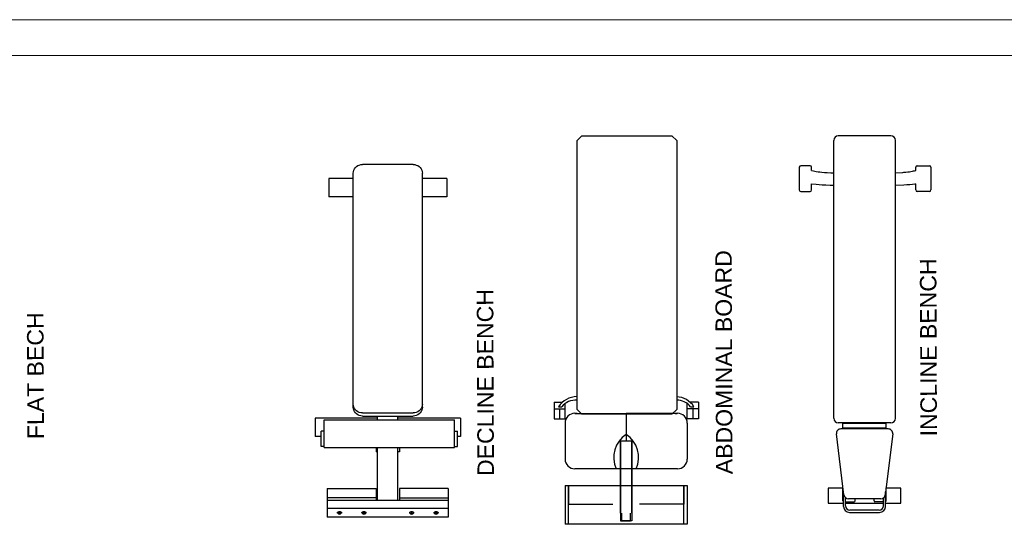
# Model space of a CAD drawing. Header units: millimetres. Extents: x 217.8 to 250.3, y 155.3 to 171.1.
# Tile 9 of 35: x 221.9 to 226, y 169 to 171.1. Entities that reach past the tile are written whole.
import ezdxf

# ---------------------------------------------------------------- set-up
doc = ezdxf.new("R2010")
doc.units = ezdxf.units.MM
doc.layers.add('ARREDI_attrezzature', color=175, linetype='Continuous')
doc.layers.add('MURATURA_sezioni', color=5, linetype='Continuous', lineweight=18)
doc.layers.add('TESTO', color=253, linetype='Continuous', lineweight=25)
doc.styles.get("Standard").update_dxf_attribs({"font": 'ARIAL.TTF'})

msp = doc.modelspace()

# ---------------------------------------------------------------- linework, layer by layer
at = {"layer": 'ARREDI_attrezzature'}
for p, q in [((224.2095, 170.5971), (224.2292, 170.6167)), ((224.2095, 169.4689), (224.2095, 170.5971)), ((224.2292, 170.6167), (224.6079, 170.6167)), ((224.6079, 170.6167), (224.6276, 170.5971)), ((224.6276, 170.5971), (224.6276, 169.4689)), ((225.2864, 169.4316), (225.2864, 170.5977)), ((225.5261, 170.6167), (225.3054, 170.6167)), ((225.5451, 169.4316), (225.5451, 170.5977)), ((223.2714, 170.4661), (223.2731, 170.4723)), ((223.2731, 170.4723), (223.276, 170.4782)), ((223.276, 170.4782), (223.2798, 170.4835)), ((223.2798, 170.4835), (223.2845, 170.4881)), ((223.2845, 170.4881), (223.29, 170.4918)), ((223.29, 170.4918), (223.2961, 170.4945)), ((223.2961, 170.4945), (223.3026, 170.4962)), ((223.3026, 170.4962), (223.3092, 170.4967)), ((223.5223, 170.4967), (223.3092, 170.4967)), ((223.5223, 170.4967), (223.529, 170.4962)), ((223.529, 170.4962), (223.5354, 170.4945)), ((223.5354, 170.4945), (223.5415, 170.4918)), ((223.5415, 170.4918), (223.547, 170.4881)), ((223.547, 170.4881), (223.5517, 170.4835)), ((223.5517, 170.4835), (223.5555, 170.4782)), ((223.5555, 170.4782), (223.5584, 170.4723)), ((223.5584, 170.4723), (223.5601, 170.4661)), ((225.142, 170.4852), (225.142, 170.3899)), ((225.1872, 170.4915), (225.1483, 170.4915)), ((225.1935, 170.472), (225.1935, 170.4852)), ((225.1935, 170.472), (225.2022, 170.4696)), ((225.2022, 170.4696), (225.2076, 170.4685)), ((225.2076, 170.4685), (225.2131, 170.4674)), ((225.6106, 170.4674), (225.6164, 170.4685)), ((225.6164, 170.4685), (225.6216, 170.4696)), ((225.6216, 170.4696), (225.6257, 170.4706)), ((225.6257, 170.4706), (225.6294, 170.4717)), ((225.6294, 170.4717), (225.6305, 170.472)), ((225.6305, 170.472), (225.6305, 170.4852)), ((225.6369, 170.4915), (225.6877, 170.4915)), ((225.694, 170.4852), (225.694, 170.3899)), ((223.1684, 170.4374), (223.1684, 170.3606)), ((223.2708, 170.4374), (223.1684, 170.4374)), ((223.2708, 170.4597), (223.2714, 170.4661)), ((223.2708, 169.4781), (223.2708, 170.4597)), ((223.5601, 170.4661), (223.5607, 170.4597)), ((223.5607, 169.4781), (223.5607, 170.4597)), ((223.6631, 170.4374), (223.5607, 170.4374)), ((223.6631, 170.4374), (223.6631, 170.3606)), ((225.2131, 170.4674), (225.2206, 170.4663)), ((225.2206, 170.4663), (225.2277, 170.4654)), ((225.2277, 170.4654), (225.2368, 170.4644)), ((225.2368, 170.4644), (225.2475, 170.4635)), ((225.2475, 170.4635), (225.2593, 170.4628)), ((225.2593, 170.4628), (225.2743, 170.4622)), ((225.2743, 170.4622), (225.2864, 170.4621)), ((225.5451, 170.4621), (225.5761, 170.463)), ((225.5761, 170.463), (225.5801, 170.4638)), ((225.5801, 170.4638), (225.5894, 170.4646)), ((225.5894, 170.4646), (225.5968, 170.4654)), ((225.5968, 170.4654), (225.6047, 170.4665)), ((225.6047, 170.4665), (225.6106, 170.4674)), ((225.1935, 170.3899), (225.1935, 170.4161)), ((225.1935, 170.4161), (225.2132, 170.4137)), ((225.2132, 170.4137), (225.2249, 170.4127)), ((225.2249, 170.4127), (225.2386, 170.4117)), ((225.2386, 170.4117), (225.2532, 170.411)), ((225.2532, 170.411), (225.2717, 170.4104)), ((225.2717, 170.4104), (225.2864, 170.4103)), ((225.5451, 170.4103), (225.5804, 170.4114)), ((225.5804, 170.4114), (225.5936, 170.4123)), ((225.5936, 170.4123), (225.6062, 170.4133)), ((225.6062, 170.4133), (225.617, 170.4144)), ((225.617, 170.4144), (225.6273, 170.4156)), ((225.6273, 170.4156), (225.6305, 170.4161)), ((225.6305, 170.3899), (225.6305, 170.4161)), ((223.2708, 170.3606), (223.1684, 170.3606)), ((223.6631, 170.3606), (223.5607, 170.3606)), ((225.1483, 170.3836), (225.1872, 170.3836)), ((225.6877, 170.3836), (225.6369, 170.3836)), ((223.2714, 169.4847), (223.2708, 169.4911)), ((223.2714, 169.4717), (223.2708, 169.4781)), ((223.2731, 169.4784), (223.2714, 169.4847)), ((223.276, 169.4726), (223.2731, 169.4784)), ((223.5584, 169.4784), (223.5555, 169.4726)), ((223.5601, 169.4847), (223.5584, 169.4784)), ((223.5607, 169.4911), (223.5601, 169.4847)), ((223.5607, 169.4781), (223.5601, 169.4717)), ((224.1131, 169.499), (224.1131, 169.4291)), ((224.1131, 169.499), (224.1479, 169.499)), ((224.1317, 169.4804), (224.1457, 169.4804)), ((224.1596, 169.4291), (224.1596, 169.4932)), ((224.6719, 169.4291), (224.6719, 169.4932)), ((224.7185, 169.499), (224.6836, 169.499)), ((224.6859, 169.4804), (224.6998, 169.4804)), ((224.7185, 169.499), (224.7185, 169.4291)), ((223.2731, 169.4654), (223.2714, 169.4717)), ((223.276, 169.4596), (223.2731, 169.4654)), ((223.2798, 169.4673), (223.276, 169.4726)), ((223.2798, 169.4543), (223.276, 169.4596)), ((223.2845, 169.4627), (223.2798, 169.4673)), ((223.2845, 169.4497), (223.2798, 169.4543)), ((223.29, 169.459), (223.2845, 169.4627)), ((223.29, 169.446), (223.2845, 169.4497)), ((223.2961, 169.4563), (223.29, 169.459)), ((223.2961, 169.4433), (223.29, 169.446)), ((223.3026, 169.4546), (223.2961, 169.4563)), ((223.3026, 169.4416), (223.2961, 169.4433)), ((223.3092, 169.454), (223.3026, 169.4546)), ((223.3092, 169.441), (223.3026, 169.4416)), ((223.3092, 169.454), (223.5223, 169.454)), ((223.3092, 169.441), (223.5223, 169.441)), ((223.3732, 169.4246), (223.3732, 169.441)), ((223.4583, 169.4246), (223.4583, 169.441)), ((223.529, 169.4546), (223.5223, 169.454)), ((223.529, 169.4416), (223.5223, 169.441)), ((223.5354, 169.4563), (223.529, 169.4546)), ((223.5354, 169.4433), (223.529, 169.4416)), ((223.5415, 169.459), (223.5354, 169.4563)), ((223.5415, 169.446), (223.5354, 169.4433)), ((223.547, 169.4627), (223.5415, 169.459)), ((223.547, 169.4497), (223.5415, 169.446)), ((223.5517, 169.4673), (223.547, 169.4627)), ((223.5517, 169.4543), (223.547, 169.4497)), ((223.5555, 169.4726), (223.5517, 169.4673)), ((223.5555, 169.4596), (223.5517, 169.4543)), ((223.5584, 169.4654), (223.5555, 169.4596)), ((223.5601, 169.4717), (223.5584, 169.4654)), ((224.1131, 169.4711), (224.1596, 169.4711)), ((224.1363, 169.4711), (224.1363, 169.4291)), ((224.2006, 169.4524), (224.4158, 169.4524)), ((224.2108, 169.4524), (224.2015, 169.4524)), ((224.2292, 169.4492), (224.2095, 169.4689)), ((224.6079, 169.4492), (224.2292, 169.4492)), ((224.6309, 169.4524), (224.4158, 169.4524)), ((224.4158, 169.4524), (224.4158, 169.336)), ((224.4158, 169.4524), (224.4158, 169.336)), ((224.6276, 169.4689), (224.6079, 169.4492)), ((224.6207, 169.4524), (224.63, 169.4524)), ((224.7185, 169.4711), (224.6719, 169.4711)), ((224.6952, 169.4711), (224.6952, 169.4291)), ((223.1108, 169.4316), (223.1108, 169.3548)), ((223.3732, 169.4316), (223.1108, 169.4316)), ((223.1492, 169.3088), (223.1492, 169.4246)), ((223.1492, 169.4246), (223.6951, 169.4246)), ((223.7208, 169.4316), (223.4583, 169.4316)), ((223.6951, 169.3088), (223.6951, 169.4246)), ((223.7208, 169.4316), (223.7208, 169.3548)), ((224.1131, 169.4291), (224.1636, 169.4291)), ((224.1596, 169.4115), (224.1596, 169.2605)), ((224.7185, 169.4291), (224.6679, 169.4291)), ((224.6719, 169.4115), (224.6719, 169.2605)), ((225.5261, 169.4125), (225.3054, 169.4125)), ((225.5062, 169.4099), (225.3247, 169.4099)), ((225.3247, 169.3904), (225.3247, 169.4099)), ((225.5062, 169.3904), (225.5062, 169.4099)), ((223.1364, 169.3548), (223.1108, 169.3548)), ((223.1364, 169.3138), (223.1364, 169.3778)), ((223.1492, 169.3778), (223.1364, 169.3778)), ((223.6951, 169.3778), (223.7079, 169.3778)), ((223.7079, 169.3138), (223.7079, 169.3778)), ((223.7208, 169.3548), (223.7079, 169.3548)), ((225.329, 169.1106), (225.2977, 169.3658)), ((225.5149, 169.3871), (225.3166, 169.3871)), ((225.5062, 169.3904), (225.3247, 169.3904)), ((225.5338, 169.3658), (225.5025, 169.1106)), ((223.1492, 169.3138), (223.1364, 169.3138)), ((223.6951, 169.3138), (223.7079, 169.3138)), ((224.3925, 169.336), (224.3925, 169.0333)), ((224.439, 169.336), (224.3925, 169.336)), ((224.3925, 169.0333), (224.3925, 169.336)), ((224.439, 169.0333), (224.439, 169.336)), ((224.439, 169.336), (224.439, 169.0333)), ((223.1492, 169.3088), (223.6951, 169.3088)), ((223.3668, 169.3088), (223.3668, 169.2909)), ((223.3732, 169.2909), (223.3668, 169.2909)), ((223.3732, 169.0885), (223.3732, 169.3088)), ((223.4583, 169.0885), (223.4583, 169.3088)), ((223.4647, 169.2909), (223.4583, 169.2909)), ((223.4647, 169.3088), (223.4647, 169.2909)), ((224.6309, 169.2196), (224.2006, 169.2196)), ((224.1596, 169.1497), (224.1596, 168.9867)), ((224.1596, 169.1497), (224.6719, 169.1497)), ((224.1736, 168.9867), (224.1736, 169.1497)), ((224.1736, 169.1497), (224.1736, 169.0706)), ((224.6579, 169.1497), (224.6579, 169.0706)), ((224.6579, 168.9867), (224.6579, 169.1497)), ((224.6719, 169.1497), (224.6719, 168.9867)), ((223.162, 169.1368), (223.162, 169.0885)), ((223.162, 169.1368), (223.3668, 169.1368)), ((223.3668, 169.1368), (223.3668, 169.0885)), ((223.4647, 169.1368), (223.4647, 169.0885)), ((223.6695, 169.1368), (223.4647, 169.1368)), ((223.6695, 169.1368), (223.6695, 169.0885)), ((225.2634, 169.1383), (225.2634, 169.0748)), ((225.3253, 169.1383), (225.2634, 169.1383)), ((225.3253, 169.085), (225.3253, 169.1403)), ((225.3276, 169.0621), (225.3276, 169.1213)), ((225.5041, 169.0621), (225.5041, 169.1233)), ((225.5062, 169.085), (225.5062, 169.1403)), ((225.5682, 169.1383), (225.5062, 169.1383)), ((225.5682, 169.0748), (225.5682, 169.1383)), ((223.3668, 169.0981), (223.162, 169.0981)), ((223.162, 169.0885), (223.6695, 169.0885)), ((223.162, 169.0885), (223.162, 169.0167)), ((223.4647, 169.0981), (223.6695, 169.0981)), ((223.6695, 169.0885), (223.6695, 169.0167)), ((224.1736, 169.0706), (224.3599, 169.0706)), ((224.6579, 169.0706), (224.4716, 169.0706)), ((225.2634, 169.0748), (225.3276, 169.0748)), ((225.3363, 169.0636), (225.3363, 169.0978)), ((225.3363, 169.0812), (225.3723, 169.0812)), ((225.3363, 169.0748), (225.4954, 169.0748)), ((225.4836, 169.0939), (225.3479, 169.0939)), ((225.3761, 169.085), (225.3761, 169.0939)), ((225.4554, 169.085), (225.4554, 169.0939)), ((225.4954, 169.0812), (225.4592, 169.0812)), ((225.4954, 169.0636), (225.4954, 169.098)), ((225.5041, 169.0748), (225.5682, 169.0748)), ((223.6695, 169.0537), (223.162, 169.0537)), ((223.2048, 169.0364), (223.2051, 169.0371)), ((223.2048, 169.0357), (223.2048, 169.0364)), ((223.2048, 169.0352), (223.2048, 169.036)), ((223.2048, 169.0353), (223.2049, 169.036)), ((223.2048, 169.0356), (223.2048, 169.0357)), ((223.2049, 169.0345), (223.2048, 169.0353)), ((223.2049, 169.036), (223.2054, 169.0367)), ((223.2052, 169.0338), (223.2049, 169.0345)), ((223.2051, 169.0371), (223.2056, 169.0378)), ((223.2056, 169.0334), (223.2052, 169.0338)), ((223.2054, 169.0367), (223.206, 169.0373)), ((223.2056, 169.0378), (223.2064, 169.0384)), ((223.206, 169.0373), (223.2069, 169.0379)), ((223.2064, 169.0384), (223.2073, 169.039)), ((223.2069, 169.0379), (223.2079, 169.0384)), ((223.2073, 169.039), (223.2085, 169.0395)), ((223.2079, 169.0384), (223.2091, 169.0389)), ((223.2085, 169.0395), (223.2097, 169.0398)), ((223.2085, 169.0316), (223.2086, 169.032)), ((223.2086, 169.0312), (223.2085, 169.0316)), ((223.2086, 169.032), (223.2088, 169.0324)), ((223.2088, 169.0308), (223.2086, 169.0312)), ((223.2088, 169.0324), (223.2091, 169.0328)), ((223.2091, 169.0304), (223.2088, 169.0308)), ((223.2091, 169.0389), (223.2105, 169.0391)), ((223.2091, 169.0328), (223.2099, 169.0332)), ((223.2096, 169.0301), (223.2091, 169.0304)), ((223.2102, 169.0298), (223.2096, 169.0301)), ((223.2097, 169.0398), (223.2111, 169.0401)), ((223.2099, 169.0332), (223.2109, 169.0336)), ((223.2112, 169.0295), (223.2102, 169.0298)), ((223.2105, 169.0391), (223.2119, 169.0393)), ((223.2132, 169.033), (223.2108, 169.0323)), ((223.2108, 169.0323), (223.2108, 169.0309)), ((223.2108, 169.0309), (223.2132, 169.0302)), ((223.2109, 169.0336), (223.212, 169.0339)), ((223.2111, 169.0401), (223.2126, 169.0402)), ((223.2124, 169.0293), (223.2112, 169.0295)), ((223.2119, 169.0393), (223.2134, 169.0394)), ((223.212, 169.0339), (223.2132, 169.0339)), ((223.2136, 169.0293), (223.2124, 169.0293)), ((223.2126, 169.0402), (223.214, 169.0402)), ((223.2132, 169.0339), (223.214, 169.0339)), ((223.2156, 169.0323), (223.2132, 169.033)), ((223.2132, 169.0302), (223.2156, 169.0309)), ((223.2134, 169.0394), (223.2148, 169.0393)), ((223.2148, 169.0294), (223.2136, 169.0293)), ((223.214, 169.0402), (223.2155, 169.04)), ((223.214, 169.0339), (223.2148, 169.0338)), ((223.2148, 169.0393), (223.2162, 169.0391)), ((223.2148, 169.0338), (223.2155, 169.0336)), ((223.2159, 169.0297), (223.2148, 169.0294)), ((223.2155, 169.04), (223.2168, 169.0398)), ((223.2155, 169.0336), (223.2162, 169.0334)), ((223.2156, 169.0309), (223.2156, 169.0323)), ((223.2168, 169.0301), (223.2159, 169.0297)), ((223.2162, 169.0391), (223.2175, 169.0388)), ((223.2162, 169.0334), (223.2168, 169.0331)), ((223.2168, 169.0398), (223.2181, 169.0394)), ((223.2168, 169.0331), (223.2172, 169.0328)), ((223.2172, 169.0304), (223.2168, 169.0301)), ((223.2172, 169.0328), (223.2176, 169.0324)), ((223.2176, 169.0308), (223.2172, 169.0304)), ((223.2175, 169.0388), (223.2187, 169.0383)), ((223.2176, 169.0324), (223.2178, 169.032)), ((223.2178, 169.0312), (223.2176, 169.0308)), ((223.2178, 169.032), (223.2179, 169.0316)), ((223.2179, 169.0316), (223.2178, 169.0312)), ((223.2181, 169.0394), (223.2192, 169.0389)), ((223.2187, 169.0383), (223.2197, 169.0378)), ((223.2192, 169.0389), (223.2201, 169.0384)), ((223.2197, 169.0378), (223.2206, 169.0372)), ((223.2201, 169.0384), (223.2208, 169.0377)), ((223.2206, 169.0372), (223.2211, 169.0365)), ((223.2208, 169.0377), (223.2213, 169.037)), ((223.2214, 169.0343), (223.221, 169.0336)), ((223.2211, 169.0365), (223.2215, 169.0358)), ((223.2213, 169.037), (223.2216, 169.0363)), ((223.2216, 169.0351), (223.2214, 169.0343)), ((223.2215, 169.0358), (223.2216, 169.0351)), ((223.2216, 169.0363), (223.2216, 169.0356)), ((223.2216, 169.0352), (223.2216, 169.036)), ((223.3072, 169.0357), (223.3073, 169.0364)), ((223.3072, 169.0352), (223.3072, 169.036)), ((223.3072, 169.0353), (223.3074, 169.036)), ((223.3073, 169.0356), (223.3072, 169.0357)), ((223.3073, 169.0345), (223.3072, 169.0353)), ((223.3073, 169.0364), (223.3075, 169.0371)), ((223.3077, 169.0338), (223.3073, 169.0345)), ((223.3074, 169.036), (223.3078, 169.0367)), ((223.3075, 169.0371), (223.3081, 169.0378)), ((223.308, 169.0334), (223.3077, 169.0338)), ((223.3078, 169.0367), (223.3084, 169.0373)), ((223.3081, 169.0378), (223.3088, 169.0384)), ((223.3084, 169.0373), (223.3093, 169.0379)), ((223.3088, 169.0384), (223.3098, 169.039)), ((223.3093, 169.0379), (223.3104, 169.0384)), ((223.3098, 169.039), (223.3109, 169.0395)), ((223.3104, 169.0384), (223.3116, 169.0389)), ((223.3109, 169.0395), (223.3122, 169.0398)), ((223.3109, 169.0316), (223.311, 169.032)), ((223.311, 169.0312), (223.3109, 169.0316)), ((223.311, 169.032), (223.3112, 169.0324)), ((223.3112, 169.0308), (223.311, 169.0312)), ((223.3112, 169.0324), (223.3116, 169.0328)), ((223.3116, 169.0304), (223.3112, 169.0308)), ((223.3116, 169.0389), (223.3129, 169.0391)), ((223.3116, 169.0328), (223.3123, 169.0332)), ((223.312, 169.0301), (223.3116, 169.0304)), ((223.3126, 169.0298), (223.312, 169.0301)), ((223.3122, 169.0398), (223.3135, 169.0401)), ((223.3123, 169.0332), (223.3133, 169.0336)), ((223.3136, 169.0295), (223.3126, 169.0298)), ((223.3129, 169.0391), (223.3143, 169.0393)), ((223.3156, 169.033), (223.3132, 169.0323)), ((223.3132, 169.0323), (223.3132, 169.0309)), ((223.3132, 169.0309), (223.3156, 169.0302)), ((223.3133, 169.0336), (223.3144, 169.0339)), ((223.3135, 169.0401), (223.315, 169.0402)), ((223.3148, 169.0293), (223.3136, 169.0295)), ((223.3143, 169.0393), (223.3158, 169.0394)), ((223.3144, 169.0339), (223.3156, 169.0339)), ((223.316, 169.0293), (223.3148, 169.0293)), ((223.315, 169.0402), (223.3165, 169.0402)), ((223.3156, 169.0339), (223.3164, 169.0339)), ((223.318, 169.0323), (223.3156, 169.033)), ((223.3156, 169.0302), (223.318, 169.0309)), ((223.3158, 169.0394), (223.3173, 169.0393)), ((223.3172, 169.0294), (223.316, 169.0293)), ((223.3164, 169.0339), (223.3172, 169.0338)), ((223.3165, 169.0402), (223.3179, 169.04)), ((223.3172, 169.0338), (223.318, 169.0336)), ((223.3183, 169.0297), (223.3172, 169.0294)), ((223.3173, 169.0393), (223.3187, 169.0391)), ((223.3179, 169.04), (223.3193, 169.0398)), ((223.318, 169.0336), (223.3186, 169.0334)), ((223.318, 169.0309), (223.318, 169.0323)), ((223.3192, 169.0301), (223.3183, 169.0297)), ((223.3186, 169.0334), (223.3192, 169.0331)), ((223.3187, 169.0391), (223.32, 169.0388)), ((223.3192, 169.0331), (223.3197, 169.0328)), ((223.3197, 169.0304), (223.3192, 169.0301)), ((223.3193, 169.0398), (223.3205, 169.0394)), ((223.3197, 169.0328), (223.32, 169.0324)), ((223.32, 169.0308), (223.3197, 169.0304)), ((223.32, 169.0388), (223.3212, 169.0383)), ((223.32, 169.0324), (223.3202, 169.032)), ((223.3202, 169.0312), (223.32, 169.0308)), ((223.3202, 169.032), (223.3203, 169.0316)), ((223.3203, 169.0316), (223.3202, 169.0312)), ((223.3205, 169.0394), (223.3216, 169.0389)), ((223.3212, 169.0383), (223.3222, 169.0378)), ((223.3216, 169.0389), (223.3226, 169.0384)), ((223.3222, 169.0378), (223.323, 169.0372)), ((223.3226, 169.0384), (223.3233, 169.0377)), ((223.323, 169.0372), (223.3236, 169.0365)), ((223.3233, 169.0377), (223.3238, 169.037)), ((223.3239, 169.0343), (223.3235, 169.0336)), ((223.3236, 169.0365), (223.3239, 169.0358)), ((223.3238, 169.037), (223.324, 169.0363)), ((223.3239, 169.0358), (223.324, 169.0351)), ((223.324, 169.0351), (223.3239, 169.0343)), ((223.324, 169.0363), (223.324, 169.0356)), ((223.324, 169.0352), (223.324, 169.036)), ((223.5075, 169.0364), (223.5078, 169.0371)), ((223.5075, 169.0357), (223.5075, 169.0364)), ((223.5075, 169.0356), (223.5078, 169.0363)), ((223.5075, 169.0352), (223.5075, 169.036)), ((223.5075, 169.0356), (223.5075, 169.0357)), ((223.5075, 169.0348), (223.5075, 169.0356)), ((223.5077, 169.0341), (223.5075, 169.0348)), ((223.508, 169.0336), (223.5077, 169.0341)), ((223.5078, 169.0371), (223.5083, 169.0378)), ((223.5078, 169.0363), (223.5083, 169.037)), ((223.5083, 169.0378), (223.5091, 169.0384)), ((223.5083, 169.037), (223.509, 169.0376)), ((223.509, 169.0376), (223.51, 169.0382)), ((223.5091, 169.0384), (223.51, 169.039)), ((223.51, 169.039), (223.5111, 169.0395)), ((223.51, 169.0382), (223.5111, 169.0386)), ((223.5111, 169.0395), (223.5124, 169.0398)), ((223.5111, 169.0386), (223.5124, 169.039)), ((223.5112, 169.0316), (223.5113, 169.032)), ((223.5113, 169.0312), (223.5112, 169.0316)), ((223.5113, 169.032), (223.5115, 169.0324)), ((223.5115, 169.0308), (223.5113, 169.0312)), ((223.5115, 169.0324), (223.5118, 169.0328)), ((223.5118, 169.0304), (223.5115, 169.0308)), ((223.5118, 169.0328), (223.5123, 169.0331)), ((223.5123, 169.0301), (223.5118, 169.0304)), ((223.5123, 169.0331), (223.5129, 169.0334)), ((223.5129, 169.0298), (223.5123, 169.0301)), ((223.5124, 169.0398), (223.5138, 169.0401)), ((223.5124, 169.039), (223.5138, 169.0392)), ((223.5129, 169.0334), (223.5135, 169.0336)), ((223.5135, 169.0296), (223.5129, 169.0298)), ((223.5135, 169.0336), (223.5143, 169.0338)), ((223.5135, 169.0323), (223.5159, 169.033)), ((223.5135, 169.0309), (223.5135, 169.0323)), ((223.5159, 169.0302), (223.5135, 169.0309)), ((223.5143, 169.0294), (223.5135, 169.0296)), ((223.5138, 169.0401), (223.5152, 169.0402)), ((223.5138, 169.0392), (223.5152, 169.0394)), ((223.5143, 169.0338), (223.5151, 169.0339)), ((223.5151, 169.0293), (223.5143, 169.0294)), ((223.5151, 169.0339), (223.5159, 169.0339)), ((223.5159, 169.0292), (223.5151, 169.0293)), ((223.5152, 169.0402), (223.5167, 169.0402)), ((223.5152, 169.0394), (223.5167, 169.0394)), ((223.5159, 169.0339), (223.5167, 169.0339)), ((223.5159, 169.033), (223.5183, 169.0323)), ((223.5183, 169.0309), (223.5159, 169.0302)), ((223.5171, 169.0293), (223.5159, 169.0292)), ((223.5167, 169.0402), (223.5181, 169.04)), ((223.5167, 169.0394), (223.5181, 169.0392)), ((223.5167, 169.0339), (223.5175, 169.0338)), ((223.5182, 169.0296), (223.5171, 169.0293)), ((223.5175, 169.0338), (223.5182, 169.0336)), ((223.5181, 169.04), (223.5195, 169.0398)), ((223.5181, 169.0392), (223.5195, 169.039)), ((223.5182, 169.0336), (223.5189, 169.0334)), ((223.5192, 169.0299), (223.5182, 169.0296)), ((223.5183, 169.0323), (223.5183, 169.0309)), ((223.5189, 169.0334), (223.5195, 169.0331)), ((223.5199, 169.0304), (223.5192, 169.0299)), ((223.5195, 169.0398), (223.5208, 169.0394)), ((223.5195, 169.039), (223.5207, 169.0386)), ((223.5195, 169.0331), (223.5199, 169.0328)), ((223.5199, 169.0328), (223.5203, 169.0324)), ((223.5203, 169.0308), (223.5199, 169.0304)), ((223.5203, 169.0324), (223.5205, 169.032)), ((223.5205, 169.0312), (223.5203, 169.0308)), ((223.5205, 169.032), (223.5206, 169.0316)), ((223.5206, 169.0316), (223.5205, 169.0312)), ((223.5207, 169.0386), (223.5219, 169.0381)), ((223.5208, 169.0394), (223.5219, 169.0389)), ((223.5219, 169.0389), (223.5228, 169.0384)), ((223.5219, 169.0381), (223.5228, 169.0376)), ((223.5228, 169.0384), (223.5235, 169.0377)), ((223.5228, 169.0376), (223.5235, 169.0369)), ((223.5235, 169.0377), (223.524, 169.037)), ((223.5235, 169.0369), (223.524, 169.0362)), ((223.524, 169.034), (223.5235, 169.0334)), ((223.524, 169.037), (223.5243, 169.0363)), ((223.524, 169.0362), (223.5243, 169.0355)), ((223.5242, 169.0348), (223.524, 169.034)), ((223.5243, 169.0363), (223.5242, 169.0356)), ((223.5243, 169.0355), (223.5242, 169.0348)), ((223.5243, 169.0352), (223.5243, 169.036)), ((223.6099, 169.0357), (223.61, 169.0364)), ((223.6099, 169.0352), (223.6099, 169.036)), ((223.61, 169.0356), (223.6099, 169.0357)), ((223.6099, 169.0348), (223.61, 169.0356)), ((223.6102, 169.0341), (223.6099, 169.0348)), ((223.61, 169.0364), (223.6102, 169.0371)), ((223.61, 169.0356), (223.6102, 169.0363)), ((223.6102, 169.0371), (223.6107, 169.0378)), ((223.6102, 169.0363), (223.6107, 169.037)), ((223.6105, 169.0336), (223.6102, 169.0341)), ((223.6107, 169.0378), (223.6115, 169.0384)), ((223.6107, 169.037), (223.6115, 169.0376)), ((223.6115, 169.0384), (223.6124, 169.039)), ((223.6115, 169.0376), (223.6124, 169.0382)), ((223.6124, 169.039), (223.6136, 169.0395)), ((223.6124, 169.0382), (223.6135, 169.0386)), ((223.6135, 169.0386), (223.6148, 169.039)), ((223.6136, 169.0395), (223.6149, 169.0398)), ((223.6136, 169.0316), (223.6137, 169.032)), ((223.6137, 169.0312), (223.6136, 169.0316)), ((223.6137, 169.032), (223.6139, 169.0324)), ((223.6139, 169.0308), (223.6137, 169.0312)), ((223.6139, 169.0324), (223.6143, 169.0328)), ((223.6143, 169.0304), (223.6139, 169.0308)), ((223.6143, 169.0328), (223.6147, 169.0331)), ((223.6147, 169.0301), (223.6143, 169.0304)), ((223.6147, 169.0331), (223.6153, 169.0334)), ((223.6153, 169.0298), (223.6147, 169.0301)), ((223.6148, 169.039), (223.6162, 169.0392)), ((223.6149, 169.0398), (223.6162, 169.0401)), ((223.6153, 169.0334), (223.616, 169.0336)), ((223.616, 169.0296), (223.6153, 169.0298)), ((223.6159, 169.0323), (223.6183, 169.033)), ((223.6159, 169.0309), (223.6159, 169.0323)), ((223.6183, 169.0302), (223.6159, 169.0309)), ((223.616, 169.0336), (223.6167, 169.0338)), ((223.6167, 169.0294), (223.616, 169.0296)), ((223.6162, 169.0401), (223.6177, 169.0402)), ((223.6162, 169.0392), (223.6176, 169.0394)), ((223.6167, 169.0338), (223.6175, 169.0339)), ((223.6175, 169.0293), (223.6167, 169.0294)), ((223.6175, 169.0339), (223.6183, 169.0339)), ((223.6183, 169.0292), (223.6175, 169.0293)), ((223.6176, 169.0394), (223.6191, 169.0394)), ((223.6177, 169.0402), (223.6191, 169.0402)), ((223.6183, 169.0339), (223.6191, 169.0339)), ((223.6183, 169.033), (223.6207, 169.0323)), ((223.6207, 169.0309), (223.6183, 169.0302)), ((223.6195, 169.0293), (223.6183, 169.0292)), ((223.6191, 169.0402), (223.6206, 169.04)), ((223.6191, 169.0394), (223.6205, 169.0392)), ((223.6191, 169.0339), (223.6199, 169.0338)), ((223.6207, 169.0296), (223.6195, 169.0293)), ((223.6199, 169.0338), (223.6207, 169.0336)), ((223.6205, 169.0392), (223.6219, 169.039)), ((223.6206, 169.04), (223.622, 169.0398)), ((223.6207, 169.0336), (223.6213, 169.0334)), ((223.6207, 169.0323), (223.6207, 169.0309)), ((223.6216, 169.0299), (223.6207, 169.0296)), ((223.6213, 169.0334), (223.6219, 169.0331)), ((223.6224, 169.0304), (223.6216, 169.0299)), ((223.6219, 169.039), (223.6232, 169.0386)), ((223.6219, 169.0331), (223.6224, 169.0328)), ((223.622, 169.0398), (223.6232, 169.0394)), ((223.6224, 169.0328), (223.6227, 169.0324)), ((223.6227, 169.0308), (223.6224, 169.0304)), ((223.6227, 169.0324), (223.6229, 169.032)), ((223.6229, 169.0312), (223.6227, 169.0308)), ((223.6229, 169.032), (223.623, 169.0316)), ((223.623, 169.0316), (223.6229, 169.0312)), ((223.6232, 169.0394), (223.6243, 169.0389)), ((223.6232, 169.0386), (223.6243, 169.0381)), ((223.6243, 169.0389), (223.6253, 169.0384)), ((223.6243, 169.0381), (223.6252, 169.0376)), ((223.6252, 169.0376), (223.626, 169.0369)), ((223.6253, 169.0384), (223.626, 169.0377)), ((223.6264, 169.034), (223.6259, 169.0334)), ((223.626, 169.0377), (223.6265, 169.037)), ((223.626, 169.0369), (223.6264, 169.0362)), ((223.6264, 169.0362), (223.6267, 169.0355)), ((223.6267, 169.0348), (223.6264, 169.034)), ((223.6265, 169.037), (223.6267, 169.0363)), ((223.6267, 169.0363), (223.6267, 169.0356)), ((223.6267, 169.0352), (223.6267, 169.036)), ((223.6267, 169.0355), (223.6267, 169.0348)), ((224.3925, 169.0333), (224.3925, 169.0007)), ((224.3971, 169.0007), (224.3971, 169.0333)), ((224.4344, 169.0007), (224.4344, 169.0333)), ((224.439, 169.0333), (224.439, 169.0007)), ((225.353, 169.0367), (225.4787, 169.0367)), ((225.4776, 169.0458), (225.3541, 169.0458)), ((223.6695, 169.0167), (223.162, 169.0167)), ((224.6719, 168.9867), (224.1596, 168.9867)), ((224.3925, 169.0007), (224.4344, 169.0007)), ((224.439, 169.0007), (224.3971, 169.0007))]:
    msp.add_line(p, q, dxfattribs=at)
for centre, radius, start, end in [((225.3054, 170.5977), 0.019, 90, 180), ((225.5261, 170.5977), 0.019, 0, 90), ((225.1483, 170.4852), 0.00635, 90, 180), ((225.1872, 170.4852), 0.00635, 0, 90), ((225.6369, 170.4852), 0.00635, 90, 180), ((225.6877, 170.4852), 0.00635, 0, 90), ((225.1483, 170.3899), 0.00635, 180, 270), ((225.1872, 170.3899), 0.00635, 270, 0), ((225.6369, 170.3899), 0.00635, 180, 270), ((225.6877, 170.3899), 0.00635, 270, 0), ((224.2098, 169.4287), 0.0937, 90.201, 146.5074), ((224.6217, 169.4287), 0.0937, 33.4926, 86.3856), ((224.2064, 169.4283), 0.08, 87.802, 139.3987), ((224.6251, 169.4283), 0.08, 40.6013, 88.204), ((224.2006, 169.4115), 0.041, 90, 180), ((224.6309, 169.4115), 0.041, 0, 90), ((225.3054, 169.4316), 0.019, 180, 270), ((225.5261, 169.4316), 0.019, 270, 0), ((224.4801, 169.267), 0.1164, 123.5744, 204.0471), ((224.3514, 169.267), 0.1164, 335.9529, 56.4256), ((225.3166, 169.3681), 0.019, 90, 186.9811), ((225.5149, 169.3681), 0.019, 353.0189, 90), ((224.2006, 169.2605), 0.041, 180, 270), ((224.6309, 169.2605), 0.041, 270, 0), ((225.3479, 169.1129), 0.019, 186.9811, 270), ((225.4836, 169.1129), 0.019, 270, 353.0189), ((225.3291, 169.085), 0.00379, 180, 247.1317), ((225.3723, 169.085), 0.00379, 270, 0), ((225.4592, 169.085), 0.00379, 180, 270), ((225.5024, 169.085), 0.00379, 296.8436, 0), ((223.2132, 169.0383), 0.0091, 211.8228, 325.59), ((223.3157, 169.0383), 0.0091, 211.8228, 325.59), ((223.5158, 169.0383), 0.0091, 214.41, 328.1772), ((223.6183, 169.0383), 0.0091, 214.41, 328.1772), ((225.353, 169.0621), 0.0254, 180, 270), ((225.3541, 169.0636), 0.0178, 180, 270), ((225.4776, 169.0636), 0.0178, 270, 0), ((225.4787, 169.0621), 0.0254, 270, 0)]:
    msp.add_arc(centre, radius, start, end, dxfattribs=at)
at = {"layer": 'MURATURA_sezioni'}
for p, q in [((217.7604, 171.1043), (229.9715, 171.1043)), ((217.9104, 170.9543), (228.1919, 170.9543))]:
    msp.add_line(p, q, dxfattribs=at)

# ---------------------------------------------------------------- texts
at = {"layer": 'TESTO'}
for s, height, p in [('ABDOMINAL BOARD', 0.069214, (224.862, 169.197)), ('INCLINE BENCH', 0.069214, (225.7197, 169.3558)), ('DECLINE BENCH', 0.069214, (223.8611, 169.1896)), ('FLAT BECH', 0.06921, (221.9732, 169.3443))]:
    msp.add_text(s, height=height, rotation=90.2195, dxfattribs=at).set_placement(p)

doc.saveas('drawing.dxf')
